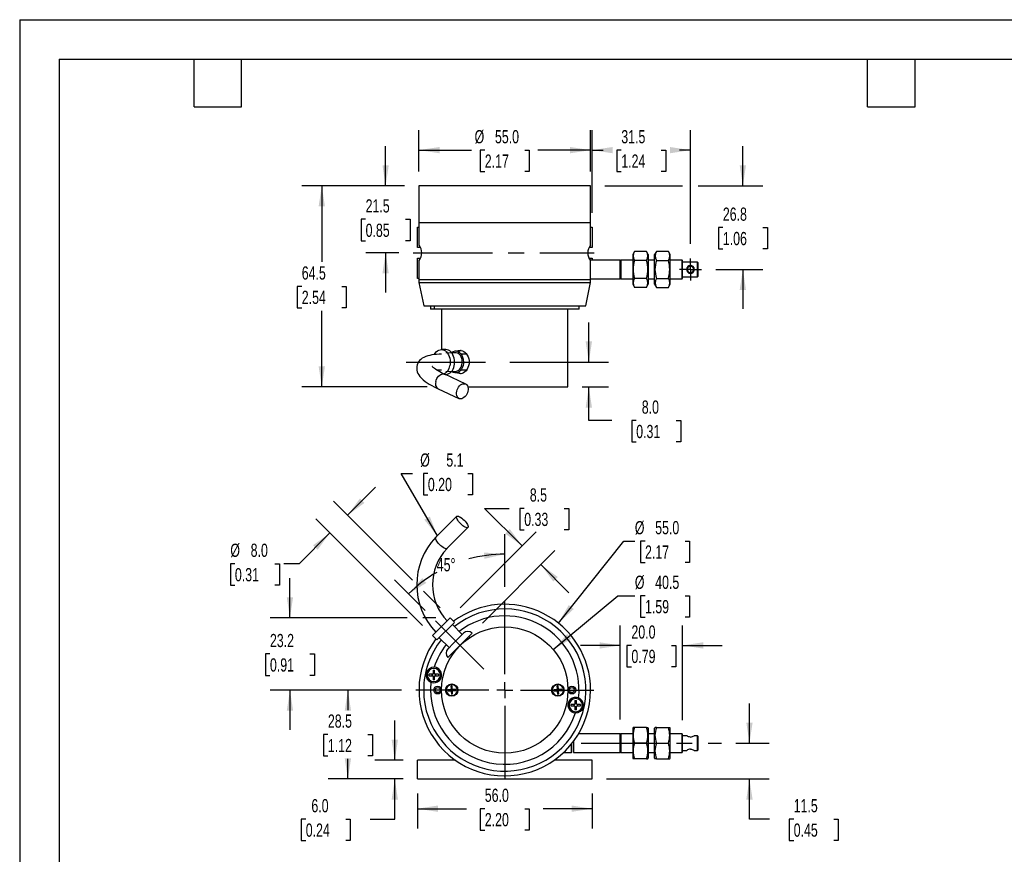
# Model space of a CAD drawing. Header units: millimetres. Extents: x 0 to 559, y 0 to 432.
# Tile 2 of 4: x 0 to 316, y 164 to 432. Entities that reach past the tile are written whole.
import ezdxf

# ---------------------------------------------------------------- set-up
doc = ezdxf.new("R2010")
doc.units = ezdxf.units.MM
doc.header["$LTSCALE"] = 2
doc.linetypes.add('CENTERX2', pattern=[20.32, 12.7, -2.54, 2.54, -2.54])
doc.layers.add('CENTER', color=40, linetype='CENTERX2')
doc.layers.add('DIMENSIONS', color=140, linetype='Continuous', lineweight=25)
doc.layers.add('TEXT', color=140, linetype='Continuous', lineweight=25)
doc.styles.add('SLDTEXTSTYLE0', font='TXT', dxfattribs={"width": 0.7})
doc.dimstyles.new('SLDDIMSTYLE0', dxfattribs={"dimtxt": 4.316016, "dimasz": 6.604, "dimexe": 0, "dimexo": 0.0625, "dimgap": 1.079004, "dimtad": 0, "dimtih": 1, "dimtoh": 1, "dimdec": 1, "dimrnd": 1e-09, "dimzin": 4, "dimdsep": 46, "dimtxsty": 'SLDTEXTSTYLE0', "dimsah": 1, "dimcen": 0.09, "dimadec": 0, "dimazin": 1, "dimtfac": 1, "dimtdec": 1, "dimtofl": 0, "dimtmove": 0, "dimatfit": 3, "dimfxl": 0, "dimfrac": 2, "dimtolj": 1, "dimtzin": 12, "dimarcsym": 0})
doc.dimstyles.new('SLDDIMSTYLE1', dxfattribs={"dimtxt": 4.316016, "dimasz": 6.604, "dimexe": 0, "dimexo": 0.0625, "dimgap": 1.079004, "dimtad": 0, "dimtih": 1, "dimtoh": 1, "dimdec": 1, "dimrnd": 1e-09, "dimzin": 4, "dimdsep": 46, "dimtxsty": 'SLDTEXTSTYLE0', "dimsah": 1, "dimcen": 0.09, "dimadec": 0, "dimazin": 1, "dimtfac": 1, "dimtdec": 1, "dimtmove": 0, "dimatfit": 0, "dimfxl": 0, "dimfrac": 2, "dimtolj": 1, "dimtzin": 12, "dimarcsym": 0})
doc.dimstyles.new('SLDDIMSTYLE2', dxfattribs={"dimtxt": 4.316016, "dimasz": 6.604, "dimexe": 0, "dimexo": 0.0625, "dimgap": 1.079004, "dimtad": 0, "dimtih": 1, "dimtoh": 1, "dimdec": 1, "dimrnd": 1e-09, "dimzin": 12, "dimdsep": 46, "dimtxsty": 'SLDTEXTSTYLE0', "dimsah": 1, "dimcen": 0.09, "dimadec": 0, "dimazin": 3, "dimtfac": 1, "dimtdec": 1, "dimtofl": 0, "dimtmove": 0, "dimatfit": 3, "dimfxl": 0, "dimfrac": 2, "dimtolj": 1, "dimtzin": 12, "dimarcsym": 0})
doc.dimstyles.new('SLDDIMSTYLE3', dxfattribs={"dimtxt": 4.316016, "dimasz": 6.604, "dimexe": 0, "dimexo": 0.0625, "dimgap": 1.079004, "dimtad": 0, "dimtih": 1, "dimtoh": 1, "dimdec": 1, "dimrnd": 1e-09, "dimzin": 12, "dimdsep": 46, "dimtxsty": 'SLDTEXTSTYLE0', "dimsah": 1, "dimcen": 0.09, "dimadec": 0, "dimazin": 3, "dimtfac": 1, "dimtdec": 1, "dimtmove": 0, "dimatfit": 0, "dimfxl": 0, "dimfrac": 2, "dimtolj": 1, "dimtzin": 12, "dimarcsym": 0})
doc.dimstyles.new('SLDDIMSTYLE4', dxfattribs={"dimtxt": 4.316016, "dimasz": 6.604, "dimexe": 0, "dimexo": 0.0625, "dimgap": 1.079004, "dimtad": 0, "dimtih": 1, "dimtoh": 1, "dimdec": 1, "dimrnd": 1e-09, "dimzin": 12, "dimdsep": 46, "dimtxsty": 'SLDTEXTSTYLE0', "dimsah": 1, "dimcen": 0, "dimadec": 0, "dimazin": 3, "dimtfac": 1, "dimtdec": 1, "dimtofl": 0, "dimtmove": 0, "dimatfit": 3, "dimfxl": 0, "dimfrac": 2, "dimtolj": 1, "dimtzin": 12, "dimarcsym": 0})
doc.dimstyles.new('SLDDIMSTYLE5', dxfattribs={"dimtxt": 4.316016, "dimasz": 6.604, "dimexe": 0, "dimexo": 0.0625, "dimgap": 1.079004, "dimtad": 0, "dimtih": 1, "dimtoh": 1, "dimdec": 1, "dimrnd": 1e-09, "dimzin": 12, "dimdsep": 46, "dimtxsty": 'SLDTEXTSTYLE0', "dimsah": 1, "dimcen": 0, "dimadec": 0, "dimazin": 3, "dimtfac": 1, "dimtdec": 1, "dimtofl": 0, "dimtmove": 0, "dimatfit": 3, "dimfxl": 0, "dimfrac": 2, "dimtolj": 1, "dimtzin": 12, "dimarcsym": 0})
doc.dimstyles.new('SLDDIMSTYLE6', dxfattribs={"dimtxt": 4.316016, "dimasz": 6.604, "dimexe": 0, "dimexo": 0.0625, "dimgap": 1.079004, "dimtad": 0, "dimtih": 1, "dimtoh": 1, "dimdec": 1, "dimrnd": 1e-09, "dimzin": 4, "dimdsep": 46, "dimtxsty": 'SLDTEXTSTYLE0', "dimsah": 1, "dimcen": 0, "dimadec": 0, "dimazin": 1, "dimtfac": 1, "dimtdec": 1, "dimtofl": 0, "dimtmove": 0, "dimatfit": 3, "dimfxl": 0, "dimfrac": 2, "dimtolj": 1, "dimtzin": 12, "dimarcsym": 0})
doc.dimstyles.new('SLDDIMSTYLE7', dxfattribs={"dimtxt": 4.316016, "dimasz": 6.604, "dimexe": 0, "dimexo": 0.0625, "dimgap": 1.079004, "dimtad": 0, "dimtih": 1, "dimtoh": 1, "dimdec": 4, "dimlfac": 2, "dimzin": 12, "dimdsep": 46, "dimtxsty": 'SLDTEXTSTYLE0', "dimsah": 1, "dimcen": 0.09, "dimadec": 0, "dimazin": 3, "dimtfac": 1, "dimtdec": 0, "dimtofl": 0, "dimtmove": 0, "dimatfit": 3, "dimfxl": 0, "dimfrac": 2, "dimtolj": 1, "dimtzin": 12, "dimarcsym": 0})

# ---------------------------------------------------------------- blocks, each defined once
blk = doc.blocks.new('_D')
at = {"layer": 'DIMENSIONS'}
for p, q in [((127.48, 183.79), (127.48, 172.52)), ((183.48, 183.79), (183.48, 172.52)), ((127.48, 178.87), (143.22, 178.87)), ((149.07, 178.87), (147.62, 178.87)), ((147.62, 178.87), (147.62, 172.01)), ((161.89, 178.87), (163.34, 178.87)), ((163.34, 178.87), (163.34, 172.01)), ((183.48, 178.87), (167.74, 178.87)), ((147.62, 172.01), (149.07, 172.01)), ((163.34, 172.01), (161.89, 172.01))]:
    blk.add_line(p, q, dxfattribs=at)
for points in [[(127.48, 178.87), (134.09, 177.85), (134.09, 179.89)], [(183.48, 178.87), (176.88, 179.89), (176.88, 177.85)]]:
    blk.add_solid(points, dxfattribs=at)
at = {"layer": 'DIMENSIONS', "char_height": 4.233, "attachment_point": 1, "style": 'SLDTEXTSTYLE0'}
for s, insert in [('56.0', (149.07, 185.29)), ('2.20', (149.07, 177.47))]:
    blk.add_mtext(s, dxfattribs=dict(at, insert=insert))
blk = doc.blocks.new('_D_1')
at = {"layer": 'DIMENSIONS'}
for p, q in [((120.23, 194.39), (120.23, 207.09)), ((122.88, 194.39), (113.88, 194.39)), ((122.88, 188.39), (113.88, 188.39)), ((120.23, 175.52), (120.23, 188.39)), ((91.69, 175.52), (90.24, 175.52)), ((90.24, 175.52), (90.24, 168.66)), ((104.52, 175.52), (105.97, 175.52)), ((105.97, 175.52), (105.97, 168.66)), ((112.3, 175.52), (120.23, 175.52)), ((90.24, 168.66), (91.69, 168.66)), ((105.97, 168.66), (104.52, 168.66))]:
    blk.add_line(p, q, dxfattribs=at)
for points in [[(120.23, 194.39), (121.24, 201), (119.21, 201)], [(120.23, 188.39), (119.21, 181.79), (121.24, 181.79)]]:
    blk.add_solid(points, dxfattribs=at)
at = {"layer": 'DIMENSIONS', "char_height": 4.233, "attachment_point": 1, "style": 'SLDTEXTSTYLE0'}
for s, insert in [('6.0', (93.49, 181.95)), ('0.24', (91.69, 174.12))]:
    blk.add_mtext(s, dxfattribs=dict(at, insert=insert))
blk = doc.blocks.new('_D_2')
at = {"layer": 'DIMENSIONS'}
for p, q in [((122.34, 216.89), (98.84, 216.89)), ((105.19, 216.89), (105.19, 210.47)), ((98.78, 202.64), (97.33, 202.64)), ((97.33, 202.64), (97.33, 195.78)), ((111.6, 202.64), (113.05, 202.64)), ((113.05, 202.64), (113.05, 195.78)), ((97.33, 195.78), (98.78, 195.78)), ((113.05, 195.78), (111.6, 195.78)), ((105.19, 188.39), (105.19, 194.82)), ((122.88, 188.39), (98.84, 188.39))]:
    blk.add_line(p, q, dxfattribs=at)
for points in [[(105.19, 216.89), (104.18, 210.29), (106.21, 210.29)], [(105.19, 188.39), (106.21, 195), (104.18, 195)]]:
    blk.add_solid(points, dxfattribs=at)
at = {"layer": 'DIMENSIONS', "char_height": 4.233, "attachment_point": 1, "style": 'SLDTEXTSTYLE0'}
for s, insert in [('28.5', (98.78, 209.07)), ('1.12', (98.78, 201.24))]:
    blk.add_mtext(s, dxfattribs=dict(at, insert=insert))
blk = doc.blocks.new('_D_3')
at = {"layer": 'DIMENSIONS'}
for p, q in [((86.62, 240.05), (86.62, 252.75)), ((124.17, 240.05), (80.27, 240.05)), ((133.38, 240.05), (129.17, 240.05)), ((80.21, 228.47), (78.76, 228.47)), ((78.76, 228.47), (78.76, 221.61)), ((93.04, 228.47), (94.49, 228.47)), ((94.49, 228.47), (94.49, 221.61)), ((78.76, 221.61), (80.21, 221.61)), ((94.49, 221.61), (93.04, 221.61)), ((122.34, 216.89), (80.27, 216.89)), ((86.62, 216.89), (86.62, 204.19))]:
    blk.add_line(p, q, dxfattribs=at)
for points in [[(86.62, 240.05), (87.64, 246.66), (85.61, 246.66)], [(86.62, 216.89), (85.61, 210.29), (87.64, 210.29)]]:
    blk.add_solid(points, dxfattribs=at)
at = {"layer": 'DIMENSIONS', "char_height": 4.233, "attachment_point": 1, "style": 'SLDTEXTSTYLE0'}
for s, insert in [('23.2', (80.21, 234.9)), ('0.91', (80.21, 227.07))]:
    blk.add_mtext(s, dxfattribs=dict(at, insert=insert))
blk = doc.blocks.new('_D_4')
at = {"layer": 'DIMENSIONS'}
for p, q in [((105.1, 272.93), (114.08, 281.91)), ((125.85, 252.18), (100.61, 277.42)), ((129.07, 237.65), (94.95, 271.77)), ((99.44, 267.28), (89.57, 257.41)), ((68.98, 257.41), (67.53, 257.41)), ((67.53, 257.41), (67.53, 250.55)), ((81.8, 257.41), (83.25, 257.41)), ((83.25, 257.41), (83.25, 250.55)), ((89.57, 257.41), (84.7, 257.41)), ((67.53, 250.55), (68.98, 250.55)), ((83.25, 250.55), (81.8, 250.55)), ((134.73, 243.3), (129.38, 248.65))]:
    blk.add_line(p, q, dxfattribs=at)
for points in [[(105.1, 272.93), (110.49, 276.88), (109.05, 278.32)], [(99.44, 267.28), (94.06, 263.32), (95.49, 261.89)]]:
    blk.add_solid(points, dxfattribs=at)
at = {"layer": 'DIMENSIONS', "char_height": 4.233, "attachment_point": 1, "style": 'SLDTEXTSTYLE0'}
for s, insert in [('%%c', (67.52, 263.83)), ('8.0', (74.03, 263.83)), ('0.31', (68.98, 256))]:
    blk.add_mtext(s, dxfattribs=dict(at, insert=insert))
blk = doc.blocks.new('_D_5')
at = {"layer": 'DIMENSIONS'}
for p, q in [((133.88, 266.3), (122.32, 286.32)), ((122.32, 286.32), (125.95, 286.32)), ((130.83, 286.32), (129.38, 286.32)), ((129.38, 286.32), (129.38, 279.46)), ((143.65, 286.32), (145.1, 286.32)), ((145.1, 286.32), (145.1, 279.46)), ((129.38, 279.46), (130.83, 279.46)), ((145.1, 279.46), (143.65, 279.46))]:
    blk.add_line(p, q, dxfattribs=at)
blk.add_solid([(133.88, 266.3), (131.45, 272.53), (129.69, 271.51)], dxfattribs=at)
at = {"layer": 'DIMENSIONS', "char_height": 4.233, "attachment_point": 1, "style": 'SLDTEXTSTYLE0'}
for s, insert in [('%%c', (128.37, 292.75)), ('5.1', (136.74, 292.75)), ('0.20', (130.83, 284.92))]:
    blk.add_mtext(s, dxfattribs=dict(at, insert=insert))
blk = doc.blocks.new('_D_6')
at = {"layer": 'DIMENSIONS'}
for p, q in [((192.48, 207.49), (192.48, 237.56)), ((212.48, 207.29), (212.48, 237.56)), ((192.48, 231.21), (179.78, 231.21)), ((196.07, 231.21), (194.62, 231.21)), ((194.62, 231.21), (194.62, 224.35)), ((208.89, 231.21), (210.34, 231.21)), ((210.34, 231.21), (210.34, 224.35)), ((212.48, 231.21), (225.18, 231.21)), ((194.62, 224.35), (196.07, 224.35)), ((210.34, 224.35), (208.89, 224.35))]:
    blk.add_line(p, q, dxfattribs=at)
for points in [[(192.48, 231.21), (185.88, 232.22), (185.88, 230.19)], [(212.48, 231.21), (219.09, 230.19), (219.09, 232.22)]]:
    blk.add_solid(points, dxfattribs=at)
at = {"layer": 'DIMENSIONS', "char_height": 4.233, "attachment_point": 1, "style": 'SLDTEXTSTYLE0'}
for s, insert in [('20.0', (196.07, 237.63)), ('0.79', (196.07, 229.81))]:
    blk.add_mtext(s, dxfattribs=dict(at, insert=insert))
blk = doc.blocks.new('_D_7')
at = {"layer": 'DIMENSIONS'}
for p, q in [((233.9, 199.89), (233.9, 212.59)), ((229.58, 199.89), (240.25, 199.89)), ((188.08, 188.39), (240.25, 188.39)), ((233.9, 175.52), (233.9, 188.39)), ((240.29, 175.52), (233.9, 175.52)), ((248.07, 175.52), (246.62, 175.52)), ((246.62, 175.52), (246.62, 168.66)), ((260.9, 175.52), (262.35, 175.52)), ((262.35, 175.52), (262.35, 168.66)), ((246.62, 168.66), (248.07, 168.66)), ((262.35, 168.66), (260.9, 168.66))]:
    blk.add_line(p, q, dxfattribs=at)
for points in [[(233.9, 199.89), (234.91, 206.5), (232.88, 206.5)], [(233.9, 188.39), (232.88, 181.79), (234.91, 181.79)]]:
    blk.add_solid(points, dxfattribs=at)
at = {"layer": 'DIMENSIONS', "char_height": 4.233, "attachment_point": 1, "style": 'SLDTEXTSTYLE0'}
for s, insert in [('11.5', (248.07, 181.95)), ('0.45', (248.07, 174.12))]:
    blk.add_mtext(s, dxfattribs=dict(at, insert=insert))
blk = doc.blocks.new('_D_8')
at = {"layer": 'DIMENSIONS'}
for p, q in [((171.03, 229.86), (191.76, 247.15)), ((191.76, 247.15), (197.16, 247.15)), ((200.42, 247.15), (198.97, 247.15)), ((198.97, 247.15), (198.97, 240.29)), ((213.24, 247.15), (214.69, 247.15)), ((214.69, 247.15), (214.69, 240.29)), ((198.97, 240.29), (200.42, 240.29)), ((214.69, 240.29), (213.24, 240.29))]:
    blk.add_line(p, q, dxfattribs=at)
blk.add_solid([(171.03, 229.86), (176.76, 233.31), (175.45, 234.87)], dxfattribs=at)
at = {"layer": 'DIMENSIONS', "char_height": 4.233, "attachment_point": 1, "style": 'SLDTEXTSTYLE0'}
for s, insert in [('%%c', (197.16, 253.57)), ('40.5', (203.68, 253.57)), ('1.59', (200.42, 245.75))]:
    blk.add_mtext(s, dxfattribs=dict(at, insert=insert))
blk = doc.blocks.new('_D_9')
at = {"layer": 'DIMENSIONS'}
for p, q in [((172.66, 238.37), (193.68, 264.66)), ((193.68, 264.66), (197.16, 264.66)), ((200.42, 264.66), (198.97, 264.66)), ((198.97, 264.66), (198.97, 257.8)), ((213.24, 264.66), (214.69, 264.66)), ((214.69, 264.66), (214.69, 257.8)), ((198.97, 257.8), (200.42, 257.8)), ((214.69, 257.8), (213.24, 257.8))]:
    blk.add_line(p, q, dxfattribs=at)
blk.add_solid([(172.66, 238.37), (177.58, 242.89), (175.99, 244.16)], dxfattribs=at)
at = {"layer": 'DIMENSIONS', "char_height": 4.233, "attachment_point": 1, "style": 'SLDTEXTSTYLE0'}
for s, insert in [('%%c', (197.16, 271.08)), ('55.0', (203.68, 271.08)), ('2.17', (200.42, 263.26))]:
    blk.add_mtext(s, dxfattribs=dict(at, insert=insert))
blk = doc.blocks.new('_D_10')
at = {"layer": 'DIMENSIONS'}
for p, q in [((161.04, 263.11), (149.02, 275.14)), ((149.02, 275.14), (156.83, 275.14)), ((161.71, 275.14), (160.26, 275.14)), ((160.26, 275.14), (160.26, 268.28)), ((174.54, 275.14), (175.98, 275.14)), ((175.98, 275.14), (175.98, 268.28)), ((160.26, 268.28), (161.71, 268.28)), ((175.98, 268.28), (174.54, 268.28)), ((141.23, 243.3), (165.53, 267.6)), ((148.31, 238.35), (171.54, 261.59)), ((167.05, 257.1), (176.03, 248.12))]:
    blk.add_line(p, q, dxfattribs=at)
for points in [[(161.04, 263.11), (157.09, 268.5), (155.65, 267.06)], [(167.05, 257.1), (171, 251.71), (172.44, 253.15)]]:
    blk.add_solid(points, dxfattribs=at)
at = {"layer": 'DIMENSIONS', "char_height": 4.233, "attachment_point": 1, "style": 'SLDTEXTSTYLE0'}
for s, insert in [('8.5', (163.5, 281.56)), ('0.33', (161.71, 273.73))]:
    blk.add_mtext(s, dxfattribs=dict(at, insert=insert))
blk = doc.blocks.new('_D_11')
at = {"layer": 'DIMENSIONS'}
for p, q in [((155.48, 250.03), (155.48, 266.83)), ((129.99, 242.39), (120.17, 252.21))]:
    blk.add_line(p, q, dxfattribs=at)
for start, end in [(90, 105.3817), (120.0079, 135)]:
    blk.add_arc((155.48, 216.89), 43.59, start, end, dxfattribs=at)
for points in [[(155.48, 260.48), (148.82, 261), (148.97, 258.98)], [(124.66, 247.72), (130.33, 251.25), (129, 252.79)]]:
    blk.add_solid(points, dxfattribs=at)
at = {"layer": 'DIMENSIONS', "insert": (133.68, 259.19), "char_height": 4.233, "attachment_point": 1, "style": 'SLDTEXTSTYLE0'}
blk.add_mtext('45°', dxfattribs=at)
blk = doc.blocks.new('SW_CENTERMARKSYMBOL_0')
at = {"layer": 'CENTER', "color": 0}
for p, q in [((0, 5.08), (0, 28.54)), ((-5.08, 0), (-28.54, 0)), ((0, 0), (-2.54, 0)), ((0, 0), (0, 2.54)), ((0, 0), (0, -2.54)), ((0, 0), (2.54, 0)), ((5.08, 0), (28.54, 0)), ((0, -5.08), (0, -28.54))]:
    blk.add_line(p, q, dxfattribs=at)
blk = doc.blocks.new('_D_18')
at = {"layer": 'DIMENSIONS'}
for p, q in [((182.41, 322.06), (182.41, 334.76)), ((157.05, 322.06), (188.76, 322.06)), ((180.33, 314.06), (188.76, 314.06)), ((182.41, 303.31), (182.41, 314.06)), ((189.82, 303.31), (182.41, 303.31)), ((197.6, 303.31), (196.15, 303.31)), ((196.15, 303.31), (196.15, 296.45)), ((210.43, 303.31), (211.87, 303.31)), ((211.87, 303.31), (211.87, 296.45)), ((196.15, 296.45), (197.6, 296.45)), ((211.87, 296.45), (210.43, 296.45))]:
    blk.add_line(p, q, dxfattribs=at)
for points in [[(182.41, 322.06), (183.43, 328.66), (181.4, 328.66)], [(182.41, 314.06), (181.4, 307.45), (183.43, 307.45)]]:
    blk.add_solid(points, dxfattribs=at)
at = {"layer": 'DIMENSIONS', "char_height": 4.233, "attachment_point": 1, "style": 'SLDTEXTSTYLE0'}
for s, insert in [('8.0', (199.39, 309.73)), ('0.31', (197.6, 301.91))]:
    blk.add_mtext(s, dxfattribs=dict(at, insert=insert))
blk = doc.blocks.new('_D_19')
at = {"layer": 'DIMENSIONS'}
for p, q in [((183.48, 369.91), (183.48, 396.34)), ((214.98, 359.9), (214.98, 396.34)), ((183.48, 389.99), (186.97, 389.99)), ((192.82, 389.99), (191.37, 389.99)), ((191.37, 389.99), (191.37, 383.13)), ((205.64, 389.99), (207.09, 389.99)), ((207.09, 389.99), (207.09, 383.13)), ((214.98, 389.99), (211.49, 389.99)), ((191.37, 383.13), (192.82, 383.13)), ((207.09, 383.13), (205.64, 383.13))]:
    blk.add_line(p, q, dxfattribs=at)
for points in [[(183.48, 389.99), (190.09, 388.97), (190.09, 391)], [(214.98, 389.99), (208.38, 391), (208.38, 388.97)]]:
    blk.add_solid(points, dxfattribs=at)
at = {"layer": 'DIMENSIONS', "char_height": 4.233, "attachment_point": 1, "style": 'SLDTEXTSTYLE0'}
for s, insert in [('31.5', (192.82, 396.41)), ('1.24', (192.82, 388.59))]:
    blk.add_mtext(s, dxfattribs=dict(at, insert=insert))
blk = doc.blocks.new('_D_20')
at = {"layer": 'DIMENSIONS'}
for p, q in [((127.98, 383.16), (127.98, 396.34)), ((182.98, 383.16), (182.98, 396.34)), ((127.98, 389.99), (144.84, 389.99)), ((149.07, 389.99), (147.62, 389.99)), ((147.62, 389.99), (147.62, 383.13)), ((161.89, 389.99), (163.34, 389.99)), ((163.34, 389.99), (163.34, 383.13)), ((182.98, 389.99), (166.12, 389.99)), ((147.62, 383.13), (149.07, 383.13)), ((163.34, 383.13), (161.89, 383.13))]:
    blk.add_line(p, q, dxfattribs=at)
for points in [[(127.98, 389.99), (134.59, 388.97), (134.59, 391)], [(182.98, 389.99), (176.38, 391), (176.38, 388.97)]]:
    blk.add_solid(points, dxfattribs=at)
at = {"layer": 'DIMENSIONS', "char_height": 4.233, "attachment_point": 1, "style": 'SLDTEXTSTYLE0'}
for s, insert in [('%%c', (145.81, 396.41)), ('55.0', (152.33, 396.41)), ('2.17', (149.07, 388.59))]:
    blk.add_mtext(s, dxfattribs=dict(at, insert=insert))
blk = doc.blocks.new('_D_21')
at = {"layer": 'DIMENSIONS'}
for p, q in [((231.78, 378.56), (231.78, 391.26)), ((187.58, 378.56), (212.48, 378.56)), ((217.48, 378.56), (238.13, 378.56)), ((225.37, 365.16), (223.92, 365.16)), ((223.92, 365.16), (223.92, 358.3)), ((238.19, 365.16), (239.64, 365.16)), ((239.64, 365.16), (239.64, 358.3)), ((223.92, 358.3), (225.37, 358.3)), ((239.64, 358.3), (238.19, 358.3)), ((223.12, 351.76), (238.13, 351.76)), ((231.78, 351.76), (231.78, 339.06))]:
    blk.add_line(p, q, dxfattribs=at)
for points in [[(231.78, 378.56), (232.79, 385.16), (230.76, 385.16)], [(231.78, 351.76), (230.76, 345.15), (232.79, 345.15)]]:
    blk.add_solid(points, dxfattribs=at)
at = {"layer": 'DIMENSIONS', "char_height": 4.233, "attachment_point": 1, "style": 'SLDTEXTSTYLE0'}
for s, insert in [('26.8', (225.37, 371.58)), ('1.06', (225.37, 363.76))]:
    blk.add_mtext(s, dxfattribs=dict(at, insert=insert))
blk = doc.blocks.new('_D_22')
at = {"layer": 'DIMENSIONS'}
for p, q in [((123.38, 378.56), (90.48, 378.56)), ((96.83, 378.56), (96.83, 354.13)), ((90.41, 346.31), (88.97, 346.31)), ((88.97, 346.31), (88.97, 339.45)), ((103.24, 346.31), (104.69, 346.31)), ((104.69, 346.31), (104.69, 339.45)), ((88.97, 339.45), (90.41, 339.45)), ((96.83, 314.06), (96.83, 338.48)), ((104.69, 339.45), (103.24, 339.45)), ((130.63, 314.06), (90.48, 314.06))]:
    blk.add_line(p, q, dxfattribs=at)
for points in [[(96.83, 378.56), (95.81, 371.95), (97.84, 371.95)], [(96.83, 314.06), (97.84, 320.66), (95.81, 320.66)]]:
    blk.add_solid(points, dxfattribs=at)
at = {"layer": 'DIMENSIONS', "char_height": 4.233, "attachment_point": 1, "style": 'SLDTEXTSTYLE0'}
for s, insert in [('64.5', (90.41, 352.73)), ('2.54', (90.41, 344.91))]:
    blk.add_mtext(s, dxfattribs=dict(at, insert=insert))
blk = doc.blocks.new('_D_23')
at = {"layer": 'DIMENSIONS'}
for p, q in [((117.28, 378.56), (117.28, 391.26)), ((123.38, 378.56), (110.93, 378.56)), ((110.87, 367.81), (109.42, 367.81)), ((109.42, 367.81), (109.42, 360.95)), ((123.7, 367.81), (125.14, 367.81)), ((125.14, 367.81), (125.14, 360.95)), ((109.42, 360.95), (110.87, 360.95)), ((125.14, 360.95), (123.7, 360.95)), ((121.52, 357.06), (110.93, 357.06)), ((117.28, 357.06), (117.28, 344.36))]:
    blk.add_line(p, q, dxfattribs=at)
for points in [[(117.28, 378.56), (118.3, 385.16), (116.27, 385.16)], [(117.28, 357.06), (116.27, 350.45), (118.3, 350.45)]]:
    blk.add_solid(points, dxfattribs=at)
at = {"layer": 'DIMENSIONS', "char_height": 4.233, "attachment_point": 1, "style": 'SLDTEXTSTYLE0'}
for s, insert in [('21.5', (110.87, 374.23)), ('0.85', (110.87, 366.41))]:
    blk.add_mtext(s, dxfattribs=dict(at, insert=insert))
blk = doc.blocks.new('SW_CENTERMARKSYMBOL_2')
at = {"layer": 'CENTER', "color": 0}
for p, q in [((0, 2.54), (0, 3.54)), ((-2.54, 0), (-3.54, 0)), ((0, 0), (-2.54, 0)), ((0, 0), (0, 2.54)), ((0, 0), (0, -2.54)), ((0, 0), (2.54, 0)), ((2.54, 0), (3.54, 0)), ((0, -2.54), (0, -3.54))]:
    blk.add_line(p, q, dxfattribs=at)

msp = doc.modelspace()

# ---------------------------------------------------------------- linework, layer by layer
at = {"color": 7, "linetype": 'Continuous'}
for q in [(0.00494, 0.005348), (558.80494, 431.805348)]:
    msp.add_line((0.00494, 431.805348), q, dxfattribs=at)
for p, q in [((127.982201, 378.557905), (127.982201, 366.807905)), ((182.982201, 378.557905), (127.982201, 378.557905)), ((182.982201, 366.807905), (182.982201, 378.557905)), ((127.982201, 366.807905), (127.982201, 359.514721)), ((127.982201, 366.807905), (182.982201, 366.807905)), ((182.982201, 359.514883), (182.982201, 366.807905)), ((127.482201, 365.307905), (127.982201, 365.307905)), ((127.482201, 358.757905), (127.482201, 365.307905)), ((182.982201, 365.307905), (183.482201, 365.307905)), ((183.482201, 365.307905), (183.482201, 358.757905)), ((128.486482, 358.757905), (127.482201, 358.757905)), ((183.482201, 358.757905), (182.481904, 358.757905)), ((197.059551, 357.531408), (196.482201, 356.531408)), ((200.90485, 357.531408), (197.059551, 357.531408)), ((201.482201, 356.531408), (200.90485, 357.531408)), ((204.059551, 357.531408), (203.482201, 356.531408)), ((207.90485, 357.531408), (204.059551, 357.531408)), ((208.482201, 356.531408), (207.90485, 357.531408)), ((127.482201, 348.807905), (127.482201, 355.357905)), ((127.482201, 355.357905), (128.487563, 355.357905)), ((127.982201, 354.601465), (127.982201, 348.557905)), ((182.476765, 355.357905), (183.482201, 355.357905)), ((192.482201, 354.757905), (182.863563, 354.757905)), ((182.982201, 348.557905), (182.982201, 354.605127)), ((183.482201, 355.357905), (183.482201, 354.757905)), ((192.682201, 354.757905), (192.482201, 354.557905)), ((192.482201, 348.757905), (192.482201, 354.757905)), ((196.482201, 354.757905), (192.682201, 354.757905)), ((192.682201, 354.757905), (192.682201, 348.757905)), ((196.482201, 356.531408), (196.482201, 349.371154)), ((200.90485, 354.644656), (197.059551, 354.644656)), ((201.482201, 356.531408), (201.482201, 346.984402)), ((203.482201, 354.757905), (201.482201, 354.757905)), ((203.482201, 346.984402), (203.482201, 356.531408)), ((204.059551, 354.644656), (207.90485, 354.644656)), ((208.482201, 346.984402), (208.482201, 356.531408)), ((212.282201, 354.757905), (208.482201, 354.757905)), ((212.482201, 354.557905), (212.282201, 354.757905)), ((212.282201, 348.757905), (212.282201, 354.757905)), ((212.482201, 348.957905), (212.482201, 354.557905)), ((217.282201, 354.107905), (212.482201, 354.107905)), ((217.482201, 353.907905), (217.282201, 354.107905)), ((217.282201, 349.407905), (217.282201, 354.107905)), ((217.482201, 349.607905), (217.482201, 353.907905)), ((214.9822, 352.758012), (214.9822, 353.069653)), ((214.982201, 350.446146), (214.982201, 350.757788)), ((127.982201, 348.807905), (127.482201, 348.807905)), ((127.982201, 348.557905), (127.982201, 347.557905)), ((127.982201, 348.557905), (182.982201, 348.557905)), ((127.982201, 347.557905), (129.482201, 340.057905)), ((127.982201, 347.557905), (182.982201, 347.557905)), ((181.482201, 340.057905), (182.982201, 347.557905)), ((182.982201, 348.757905), (192.482201, 348.757905)), ((182.982201, 347.557905), (182.982201, 348.557905)), ((192.482201, 348.957905), (192.682201, 348.757905)), ((192.682201, 348.757905), (196.482201, 348.757905)), ((196.482201, 349.371154), (196.482201, 346.984402)), ((200.90485, 348.871154), (197.059551, 348.871154)), ((201.482201, 348.757905), (203.482201, 348.757905)), ((204.059551, 348.871154), (207.90485, 348.871154)), ((208.482201, 348.757905), (212.282201, 348.757905)), ((212.282201, 348.757905), (212.482201, 348.957905)), ((212.482201, 349.407905), (217.282201, 349.407905)), ((217.282201, 349.407905), (217.482201, 349.607905)), ((196.482201, 346.984402), (197.059551, 345.984402)), ((200.90485, 345.984402), (197.059551, 345.984402)), ((200.90485, 345.984402), (201.482201, 346.984402)), ((203.482201, 346.984402), (204.059551, 345.984402)), ((204.059551, 345.984402), (207.90485, 345.984402)), ((207.90485, 345.984402), (208.482201, 346.984402)), ((129.482201, 340.057905), (181.482201, 340.057905)), ((131.682201, 340.057905), (131.682201, 339.057905)), ((131.815079, 339.057905), (131.682201, 339.057905)), ((131.815079, 339.057905), (131.815079, 340.057905)), ((132.839713, 339.057905), (131.815079, 339.057905)), ((132.839713, 340.057905), (132.839713, 339.057905)), ((179.282201, 339.057905), (132.839713, 339.057905)), ((135.232201, 339.057905), (135.232201, 326.057905)), ((175.732201, 314.057905), (175.732201, 339.057905)), ((179.282201, 339.057905), (179.282201, 340.057905)), ((136.567094, 326.057905), (135.152881, 326.057905)), ((139.749075, 325.057905), (138.437923, 325.057905)), ((143.22869, 324.607905), (141.429585, 324.607905)), ((138.437923, 319.057905), (139.749075, 319.057905)), ((141.427, 319.507905), (143.22624, 319.507905)), ((142.944124, 314.99347), (136.2273, 318.118935)), ((136.358456, 318.057905), (136.567094, 318.057905)), ((134.075703, 313.495015), (140.792527, 310.36955)), ((143.672292, 314.057905), (175.732201, 314.057905)), ((140.065204, 272.611363), (133.348379, 265.894538)), ((136.954623, 262.288293), (143.671448, 269.005118)), ((137.83961, 239.909467), (132.324453, 234.39431)), ((137.981308, 240.051165), (137.83961, 239.909467)), ((139.395521, 238.636951), (137.981308, 240.051165)), ((133.738667, 232.980097), (139.253824, 238.495254)), ((141.870395, 234.747864), (138.688414, 237.929844)), ((139.253824, 238.495254), (139.395521, 238.636951)), ((132.324453, 234.39431), (133.738667, 232.980097)), ((134.445774, 233.687204), (137.627754, 230.505223)), ((144.857542, 234.906583), (137.274201, 227.323243)), ((142.21463, 235.092099), (138.975562, 231.85303)), ((144.273846, 233.758627), (143.991715, 234.040757)), ((145.052376, 235.101417), (144.857542, 234.906583)), ((138.975562, 231.85303), (137.27852, 230.155989)), ((138.334861, 228.383903), (138.616991, 228.101772)), ((132.290269, 221.977364), (131.240269, 221.977364)), ((131.240269, 221.477364), (131.240269, 221.977364)), ((131.240269, 221.477364), (132.320269, 221.477364)), ((132.240269, 221.477364), (132.240269, 221.977364)), ((132.490269, 223.227364), (132.990269, 223.227364)), ((132.490269, 223.227364), (132.490269, 222.177364)), ((132.490269, 222.227364), (132.990269, 222.227364)), ((132.490269, 221.307364), (132.490269, 220.227364)), ((132.990269, 221.227364), (132.490269, 221.227364)), ((132.990269, 222.147364), (132.990269, 223.227364)), ((132.990269, 220.227364), (132.990269, 221.307364)), ((134.240269, 221.977364), (133.160269, 221.977364)), ((133.160269, 221.477364), (134.240269, 221.477364)), ((133.240269, 221.977364), (133.240269, 221.477364)), ((134.240269, 221.977364), (134.240269, 221.477364)), ((132.990269, 220.227364), (132.490269, 220.227364)), ((138.59447, 218.154328), (138.195446, 218.12641)), ((138.195446, 218.12641), (138.256864, 217.248556)), ((138.655889, 217.276474), (138.59447, 218.154328)), ((172.59447, 218.154328), (172.195446, 218.12641)), ((172.195446, 218.12641), (172.256864, 217.248556)), ((172.655889, 217.276474), (172.59447, 218.154328)), ((138.099144, 217.067106), (137.22129, 217.005687)), ((137.22129, 217.005687), (137.249208, 216.606663)), ((137.249208, 216.606663), (138.127062, 216.668081)), ((138.215373, 217.125198), (138.250248, 216.626735)), ((138.713986, 217.160245), (138.215523, 217.125371)), ((138.250421, 216.62659), (138.749039, 216.661476)), ((138.308512, 216.510361), (138.369931, 215.632507)), ((138.369931, 215.632507), (138.768955, 215.660425)), ((138.768955, 215.660425), (138.70963, 216.508352)), ((138.749039, 216.661476), (138.714154, 217.160094)), ((138.758196, 216.653517), (138.749039, 216.661476)), ((139.715194, 217.180172), (138.837339, 217.118754)), ((138.895184, 216.721823), (139.743111, 216.781148)), ((139.743111, 216.781148), (139.715194, 217.180172)), ((172.099144, 217.067106), (171.22129, 217.005687)), ((171.22129, 217.005687), (171.249208, 216.606663)), ((171.249208, 216.606663), (172.127062, 216.668081)), ((172.215373, 217.125198), (172.250248, 216.626735)), ((172.713986, 217.160245), (172.215523, 217.125371)), ((172.250421, 216.62659), (172.749039, 216.661476)), ((172.308512, 216.510361), (172.369931, 215.632507)), ((172.369931, 215.632507), (172.768955, 215.660425)), ((172.768955, 215.660425), (172.70963, 216.508352)), ((172.749039, 216.661476), (172.714154, 217.160094)), ((172.758196, 216.653517), (172.749039, 216.661476)), ((173.715194, 217.180172), (172.837339, 217.118754)), ((172.895184, 216.721823), (173.743111, 216.781148)), ((173.743111, 216.781148), (173.715194, 217.180172)), ((177.774132, 212.309471), (176.724132, 212.309471)), ((176.724132, 211.809471), (176.724132, 212.309471)), ((176.724132, 211.809471), (177.804132, 211.809471)), ((177.724132, 211.809471), (177.724132, 212.309471)), ((177.974132, 213.559471), (178.474132, 213.559471)), ((177.974132, 213.559471), (177.974132, 212.509471)), ((177.974132, 212.559471), (178.474132, 212.559471)), ((177.974132, 211.639471), (177.974132, 210.559471)), ((178.474132, 211.559471), (177.974132, 211.559471)), ((178.474132, 212.479471), (178.474132, 213.559471)), ((178.474132, 210.559471), (178.474132, 211.639471)), ((179.724132, 212.309471), (178.644132, 212.309471)), ((178.644132, 211.809471), (179.724132, 211.809471)), ((178.724132, 212.309471), (178.724132, 211.809471)), ((179.724132, 212.309471), (179.724132, 211.809471)), ((178.474132, 210.559471), (177.974132, 210.559471)), ((192.482201, 202.893417), (179.151801, 202.893417)), ((192.682201, 202.893417), (192.482201, 202.693417)), ((192.482201, 199.893417), (192.482201, 202.893417)), ((196.482201, 202.893417), (192.682201, 202.893417)), ((192.682201, 202.893417), (192.682201, 196.893417)), ((196.612969, 204.893417), (196.482201, 204.66692)), ((196.482201, 204.66692), (196.482201, 204.027392)), ((196.482201, 204.027392), (196.482201, 195.119915)), ((197.059551, 204.893417), (196.615403, 204.893417)), ((200.90485, 204.893417), (197.059551, 204.893417)), ((200.90485, 204.893417), (201.348998, 204.893417)), ((201.482201, 204.66692), (201.351432, 204.893417)), ((201.482201, 204.66692), (201.482201, 195.119915)), ((203.482201, 202.893417), (201.482201, 202.893417)), ((203.612969, 204.893418), (203.482201, 204.66692)), ((203.482201, 195.119915), (203.482201, 204.66692)), ((204.059551, 204.893417), (203.628897, 204.893417)), ((204.059551, 204.893417), (207.90485, 204.893417)), ((207.90485, 204.893417), (208.335504, 204.893417)), ((208.482201, 204.66692), (208.351432, 204.893417)), ((208.482201, 199.893417), (208.482201, 204.66692)), ((212.282201, 202.893417), (208.482201, 202.893417)), ((212.482201, 202.693417), (212.282201, 202.893417)), ((212.282201, 196.893417), (212.282201, 202.893417)), ((212.482201, 197.093417), (212.482201, 202.693417)), ((213.794757, 202.243417), (212.482201, 202.243417)), ((217.282201, 202.243417), (216.169646, 202.243417)), ((217.482201, 202.043417), (217.282201, 202.243417)), ((217.282201, 197.543417), (217.282201, 202.243417)), ((217.482201, 197.743417), (217.482201, 202.043417)), ((176.882201, 196.893417), (176.882201, 199.622343)), ((176.982201, 196.993417), (176.982201, 199.746989)), ((177.482201, 200.393417), (177.482201, 196.893417)), ((192.482201, 196.893417), (192.482201, 199.893417)), ((200.90485, 199.893418), (197.059551, 199.893417)), ((204.059551, 199.893417), (207.90485, 199.893417)), ((208.482201, 195.119915), (208.482201, 199.893417)), ((174.356787, 196.893417), (176.882201, 196.893417)), ((176.882201, 196.893417), (176.982201, 196.993417)), ((177.482201, 196.893417), (192.482201, 196.893417)), ((192.482201, 197.093417), (192.682201, 196.893417)), ((192.682201, 196.893417), (196.482201, 196.893417)), ((201.482201, 196.893417), (203.482201, 196.893417)), ((208.482201, 196.893417), (212.282201, 196.893417)), ((212.282201, 196.893417), (212.482201, 197.093417)), ((212.482201, 197.543417), (213.794234, 197.543417)), ((216.170167, 197.543417), (217.282201, 197.543417)), ((217.282201, 197.543417), (217.482201, 197.743417)), ((127.482201, 188.393417), (127.482201, 194.393417)), ((139.670812, 194.393417), (127.482201, 194.393417)), ((183.482201, 194.393417), (171.293589, 194.393417)), ((183.482201, 188.393417), (183.482201, 194.393417)), ((196.482201, 195.119915), (196.612969, 194.893417)), ((197.059551, 194.893417), (196.628897, 194.893417)), ((200.90485, 194.893417), (197.059551, 194.893417)), ((200.90485, 194.893417), (201.335504, 194.893417)), ((201.351432, 194.893417), (201.482201, 195.119915)), ((203.482201, 195.119915), (203.612969, 194.893417)), ((204.059551, 194.893417), (203.615403, 194.893417)), ((204.059551, 194.893417), (207.90485, 194.893417)), ((207.90485, 194.893417), (208.348998, 194.893417)), ((208.351432, 194.893417), (208.482201, 195.119915)), ((127.482201, 188.393417), (183.482201, 188.393417))]:
    msp.add_line(p, q)
at = {"color": 179, "linetype": 'Continuous', "lineweight": 18}
for p, q in [((139.749075, 325.057905), (136.567094, 325.057905)), ((136.567094, 319.057905), (139.749075, 319.057905))]:
    msp.add_line(p, q, dxfattribs=at)
at = {"flags": 128}
for points in [[(132.896372, 324.469613), (133.160321, 324.896816), (133.498881, 325.302681), (133.878169, 325.62865), (134.288844, 325.866695), (134.720794, 326.010955), (135.163384, 326.057877), (135.605715, 326.006308), (136.036896, 325.857515), (136.446309, 325.615163), (136.823874, 325.28522), (137.160294, 324.87581), (137.447284, 324.397013), (137.677778, 323.86062), (137.846102, 323.279838), (137.948109, 322.668968), (137.981288, 322.043052), (137.944823, 321.417501), (137.83961, 320.807719)], [(139.253824, 320.807719), (139.359036, 321.417501), (139.395502, 322.043052), (139.362322, 322.668968), (139.260315, 323.279838), (139.091992, 323.86062), (138.861497, 324.397013), (138.574507, 324.87581), (138.238088, 325.28522), (137.860523, 325.615163), (137.451109, 325.857515), (137.019928, 326.006308), (136.577597, 326.057877), (136.567094, 326.057905)], [(140.522588, 325.382564), (140.949466, 325.119254), (141.333628, 324.74647), (141.686557, 324.23683), (141.95836, 323.635281), (142.139129, 322.969325), (142.191913, 322.621804), (142.21963, 322.264587), (142.203675, 321.606484), (142.099963, 320.963992), (141.913837, 320.3604), (141.650177, 319.817009), (141.289808, 319.317891), (140.864448, 318.933503), (140.393546, 318.677857), (140.147811, 318.60321), (139.895221, 318.564013), (139.429775, 318.586568), (138.975562, 318.733246)], [(141.764122, 321.120266), (141.850125, 321.644169), (141.868598, 322.18137), (141.818948, 322.714602), (141.70277, 323.226728), (141.523799, 323.701287), (141.287787, 324.123027), (141.00232, 324.478391), (140.676572, 324.75596), (140.321014, 324.94681), (139.947073, 325.044809), (139.749075, 325.057905)], [(140.155968, 325.500956), (140.172371, 325.51424), (140.575644, 325.710568), (141.004525, 325.800696), (141.451464, 325.786131), (141.89812, 325.667914), (142.336053, 325.45152), (142.753241, 325.140009), (143.133452, 324.744261), (143.467232, 324.266375), (143.736581, 323.725722), (143.929784, 323.135429), (144.039251, 322.513724), (144.062604, 322.057905), (144.018429, 321.434466), (143.889299, 320.828749), (143.679651, 320.258522), (143.399215, 319.738356), (143.053967, 319.278389), (142.660243, 318.896144), (142.228252, 318.60157), (141.776104, 318.405242), (141.324029, 318.315114), (140.880799, 318.329679), (140.464526, 318.447896), (140.174046, 318.611179)], [(135.148122, 324.599226), (134.395031, 324.573845), (133.600264, 324.522053), (132.841883, 324.445048), (132.118088, 324.340513), (131.426027, 324.204731), (130.762709, 324.031988), (130.128348, 323.81482), (129.542588, 323.552515), (129.023745, 323.250645), (128.574607, 322.913344), (128.188296, 322.538649), (127.861073, 322.122815), (127.595204, 321.664029), (127.397352, 321.164314), (127.275897, 320.63003), (127.238412, 320.070936), (127.289711, 319.50079), (127.431938, 318.927955), (127.636198, 318.420977), (127.918259, 317.913836), (128.291045, 317.396379), (128.766838, 316.866069), (129.329416, 316.345337), (129.9375, 315.861676), (130.591099, 315.402204), (131.293714, 314.957231), (132.045658, 314.52239), (132.846458, 314.095281), (133.695036, 313.674685), (134.082086, 313.495368)], [(136.232853, 318.118694), (135.871628, 318.286997), (135.234815, 318.602036), (134.655679, 318.907343), (134.136867, 319.200051), (133.680453, 319.47705), (133.287851, 319.734935), (132.959692, 319.969949), (132.695636, 320.177953), (132.494146, 320.354413), (132.352209, 320.494435), (132.265049, 320.592863), (132.225867, 320.644412), (132.225758, 320.644119)], [(138.975562, 318.733246), (138.548683, 318.996556), (138.485462, 319.057905)], [(133.348379, 315.806975), (133.49297, 316.279533), (133.701298, 316.733931), (133.965357, 317.152706), (134.274998, 317.519765), (134.618323, 317.821003), (134.982137, 318.044843), (135.35246, 318.182683), (135.715061, 318.229226), (136.056004, 318.182683), (136.2273, 318.118935)], [(142.431885, 315.103761), (142.772829, 315.057218), (143.079012, 314.919378), (143.33867, 314.695538), (143.541823, 314.3943), (143.680664, 314.027241), (143.749859, 313.608465), (143.746747, 313.154068), (143.671448, 312.68151), (143.526857, 312.208952), (143.318529, 311.754555), (143.05447, 311.335779), (142.744829, 310.96872), (142.401504, 310.667482), (142.03769, 310.443642), (141.667367, 310.305802), (141.304766, 310.259259), (140.963823, 310.305802), (140.65764, 310.443642), (140.397982, 310.667482), (140.194829, 310.96872), (140.055988, 311.335779), (139.986793, 311.754555), (139.989905, 312.208952), (140.065204, 312.68151), (140.209795, 313.154068), (140.418123, 313.608465), (140.682181, 314.027241), (140.991823, 314.3943), (141.335147, 314.695538), (141.698962, 314.919378), (142.069285, 315.057218), (142.431885, 315.103761)], [(142.431885, 271.3718), (142.772829, 271.0092), (143.079012, 270.638877), (143.33867, 270.275062), (143.541823, 269.931737), (143.680664, 269.622096), (143.749859, 269.358038), (143.746747, 269.14971), (143.671448, 269.005118), (143.526857, 268.92982), (143.318529, 268.926708), (143.05447, 268.995902), (142.744829, 269.134744), (142.401504, 269.337897), (142.03769, 269.597554), (141.667367, 269.903738), (141.304766, 270.244681), (140.963823, 270.607281), (140.65764, 270.977604), (140.397982, 271.341419), (140.194829, 271.684744), (140.055988, 271.994385), (139.986793, 272.258443), (139.989905, 272.466771), (140.065204, 272.611363), (140.209795, 272.686661), (140.418123, 272.689773), (140.682181, 272.620579), (140.991823, 272.481737), (141.335147, 272.278584), (141.698962, 272.018927), (142.069285, 271.712743), (142.431885, 271.3718)], [(136.954623, 262.288293), (136.810032, 262.212995), (136.601704, 262.209883), (136.337646, 262.279077), (136.028004, 262.417919), (135.68468, 262.621072), (135.320865, 262.88073), (134.950542, 263.186913), (134.587942, 263.527856), (134.246999, 263.890457), (133.940815, 264.26078), (133.681157, 264.624594), (133.478004, 264.967919), (133.339163, 265.27756), (133.269968, 265.541619), (133.27308, 265.749947), (133.348379, 265.894538)], [(214.982201, 201.843146), (214.679637, 201.871238), (214.399677, 201.944635), (214.126664, 202.055959), (213.896234, 202.176162), (213.786824, 202.2406), (213.794757, 202.235816)], [(214.982201, 197.943673), (215.28833, 197.914967), (215.569933, 197.840418), (215.842323, 197.728694), (216.070866, 197.609142), (216.178144, 197.545897), (216.170167, 197.550705)]]:
    msp.add_lwpolyline(points, dxfattribs=at)
for centre, radius in [((155.482201, 216.893417), 20.25), ((132.740269, 221.727364), 2.208579), ((133.982201, 216.893417), 1.25), ((138.482201, 216.893417), 2), ((138.482201, 216.893417), 1.829289), ((172.482201, 216.893417), 2), ((172.482201, 216.893417), 1.829289), ((176.982201, 216.893417), 1.25), ((133.982201, 216.893417), 0.8), ((176.982201, 216.893417), 0.8), ((178.224132, 212.059471), 2.208579)]:
    msp.add_circle(centre, radius)
for centre, radius, start, end in [((125.014411, 357.056814), 3.866747, 320.58070829, 39.46838387), ((185.958463, 357.055496), 3.874326, 140.5955047, 219.232088), ((199.240178, 356.088032), 2.615046, 146.49908173, 213.50091827), ((198.724224, 356.088032), 2.615046, 326.49908056, 33.50091944), ((206.240178, 356.088032), 2.615046, 146.49908177, 213.50091861), ((205.724223, 356.088032), 2.615046, 326.49908173, 33.50091827), ((206.329555, 351.757905), 9.709084, 162.70300553, 197.29699447), ((191.634846, 351.757905), 9.709084, 342.70300554, 17.29699465), ((213.329555, 351.757905), 9.709084, 162.70300512, 197.29699488), ((198.634846, 351.757905), 9.709084, 342.70300553, 17.29699447), ((215.060521, 351.757893), 1.314215, 93.41658198, 266.58344931), ((214.982201, 351.757905), 1, 90.00000729, 270.0000265), ((214.903879, 351.757916), 1.314215, 273.41661019, 86.58342102), ((214.982201, 351.757905), 1, 270.00001083, 90.00002286), ((199.240178, 347.427778), 2.615046, 146.49908173, 213.50091827), ((198.724223, 347.427778), 2.615046, 326.49908135, 33.50091827), ((206.240178, 347.427778), 2.615046, 146.49908051, 213.5009191), ((205.724223, 347.427778), 2.615046, 326.49908173, 33.50091827), ((139.741295, 323.772188), 1.789896, 64.11910471, 134.08410441), ((141.742624, 324.223531), 1.554042, 97.64236052, 135.46965684), ((135.373671, 304.184195), 15.315754, 90.52924546, 95.97361123), ((134.442306, 321.303231), 3.433251, 296.38527657, 351.70167644), ((136.147511, 321.155316), 3.1257, 277.71446654, 353.61516173), ((139.381036, 321.433091), 2.403531, 278.8080302, 352.52159806), ((141.763562, 319.918331), 1.586639, 224.4666494, 260.79334755), ((135.217489, 315.124597), 1.989777, 159.94377736, 234.98253304), ((149.287187, 250.675024), 22.030678, 136.32258577, 223.74567113), ((149.262514, 250.67779), 16.913476, 136.672462, 223.43183301), ((155.482201, 216.893417), 27.5, 0, 126.63639821), ((155.482201, 216.893417), 26, 180, 128.37419044), ((155.482201, 216.893417), 23.8, 353.94271068, 127.75857974), ((143.638162, 233.687204), 2, 45, 135), ((155.482201, 216.893417), 27.5, 143.36360179, 0), ((155.482201, 216.893417), 26, 141.62580956, 180), ((155.482201, 216.893417), 23.8, 142.24142026, 162.05728932), ((138.688414, 228.737456), 2, 135, 225), ((132.740269, 221.727364), 2.5, 87.72030605, 248.27969395), ((132.740269, 221.727364), 2.5, 248.27969395, 87.72030605), ((132.740269, 221.727364), 2.108579, 90, 270), ((132.290269, 222.177364), 0.2, 270, 0), ((132.320269, 221.307364), 0.17, 0, 90), ((132.740269, 221.727364), 2.108579, 270, 90), ((133.160269, 222.147364), 0.17, 180, 270), ((133.160269, 221.307364), 0.17, 90, 180), ((155.482201, 216.893417), 23.8, 173.94271068, 342.05728932), ((138.482201, 216.893417), 1.779289, 94.00215794, 274.00215794), ((138.482201, 216.893417), 1.779289, 274.00215794, 94.00215794), ((172.482201, 216.893417), 1.779289, 94.00215794, 274.00215794), ((172.482201, 216.893417), 1.779289, 274.00215794, 94.00215794), ((138.087279, 217.236691), 0.17, 274.00215794, 4.00215794), ((138.138927, 216.498496), 0.17, 4.00215794, 94.00215794), ((138.825474, 217.288339), 0.17, 184.00215794, 274.00215794), ((138.909143, 216.522311), 0.2, 94.00215794, 184.00215794), ((172.087279, 217.236691), 0.17, 274.00215794, 4.00215794), ((172.138927, 216.498496), 0.17, 4.00215794, 94.00215794), ((172.825474, 217.288339), 0.17, 184.00215794, 274.00215794), ((172.909143, 216.522311), 0.2, 94.00215794, 184.00215794), ((178.224132, 212.059471), 2.5, 68.27969395, 267.72030605), ((178.224132, 212.059471), 2.108579, 90, 270), ((177.774132, 212.509471), 0.2, 270, 0), ((177.804132, 211.639471), 0.17, 0, 90), ((178.224132, 212.059471), 2.5, 267.72030605, 68.27969395), ((178.224132, 212.059471), 2.108579, 270, 90), ((178.644132, 212.479471), 0.17, 180, 270), ((178.644132, 211.639471), 0.17, 90, 180), ((203.966429, 202.393417), 7.345405, 160.10187084, 199.89812916), ((193.997972, 202.393418), 7.345404, 340.10187027, 19.89812951), ((210.966429, 202.393417), 7.345405, 160.10187045, 199.89812933), ((200.997972, 202.393417), 7.345405, 340.10187084, 19.89812916), ((214.847712, 204.241699), 2.402306, 273.20927156, 303.38603212), ((203.966429, 197.393417), 7.345405, 160.10187084, 199.89812916), ((193.997972, 197.393418), 7.345405, 340.10187046, 19.89812954), ((210.966429, 197.393417), 7.345405, 160.10187086, 199.89812936), ((200.997972, 197.393417), 7.345405, 340.10187084, 19.89812916), ((215.132115, 195.498439), 2.449841, 93.50830876, 123.10050605)]:
    msp.add_arc(centre, radius, start, end)
at = {"layer": 'CENTER'}
for p, q in [((126.115108, 357.057905), (184.077557, 357.057905)), ((123.867094, 322.057905), (152.449075, 322.057905)), ((133.24229, 239.133328), (148.729331, 223.646287)), ((179.982201, 199.893417), (224.982201, 199.893417))]:
    msp.add_line(p, q, dxfattribs=at)
at = {"layer": 'TEXT'}
for p, q in [((12.7, 419.1), (546.1, 419.1)), ((12.7, 419.1), (12.7, 12.7)), ((55.88, 403.86), (55.88, 419.1)), ((71.12, 403.86), (71.12, 419.1)), ((271.78, 403.86), (271.78, 419.1)), ((287.02, 403.86), (287.02, 419.1)), ((55.88, 403.86), (71.12, 403.86)), ((271.78, 403.86), (287.02, 403.86))]:
    msp.add_line(p, q, dxfattribs=at)

# ---------------------------------------------------------------- block references
at = {"layer": 'CENTER'}
for name, p in [('SW_CENTERMARKSYMBOL_2', (214.982201, 351.757905)), ('SW_CENTERMARKSYMBOL_0', (155.482201, 216.893417))]:
    msp.add_blockref(name, p, dxfattribs=at)

# ---------------------------------------------------------------- dimensions: what is measured, and where the dimension line sits
at = {"layer": 'DIMENSIONS'}
dim = msp.add_linear_dim(base=(127.982201, 389.988069), p1=(182.982201, 378.557905), p2=(127.982201, 378.557905), text='%%c<>', dimstyle='SLDDIMSTYLE0', dxfattribs=at)
dim.commit()
dim.dimension.update_dxf_attribs({"geometry": '_D_20', "text_midpoint": (155.482201, 389.988069), "dimtype": 160})
for base, p1, p2, dimstyle, picture, middle in [((183.482201, 389.988069), (214.982201, 355.297905), (183.482201, 365.307905), 'SLDDIMSTYLE2', '_D_19', (199.232201, 389.988069)), ((212.482201, 231.208762), (192.482201, 202.893417), (212.482201, 202.693417), 'SLDDIMSTYLE1', '_D_6', (202.482201, 231.208762)), ((183.482201, 178.870066), (127.482201, 188.393417), (183.482201, 188.393417), 'SLDDIMSTYLE0', '_D', (155.482201, 178.870066))]:
    dim = msp.add_linear_dim(base=base, p1=p1, p2=p2, dimstyle=dimstyle, dxfattribs=at)
    dim.commit()
    dim.dimension.update_dxf_attribs({"geometry": picture, "text_midpoint": middle, "dimtype": 160})
for base, p1, p2, angle, dimstyle, picture, middle in [((117.282662, 378.557905), (126.115108, 357.057905), (127.982201, 378.557905), 90, 'SLDDIMSTYLE3', '_D_23', (117.282662, 367.807905)), ((231.778728, 351.757905), (182.982201, 378.557905), (218.522201, 351.757905), 90, 'SLDDIMSTYLE3', '_D_21', (231.778728, 365.157905)), ((96.82746, 314.057905), (127.982201, 378.557905), (135.232201, 314.057905), 90, 'SLDDIMSTYLE2', '_D_22', (96.82746, 346.307905)), ((182.414789, 322.057905), (175.732201, 314.057905), (152.449075, 322.057905), 90, 'SLDDIMSTYLE1', '_D_18', (182.414789, 303.310056)), ((161.042579, 263.112435), (145.052376, 235.101417), (137.981308, 240.051165), 315, 'SLDDIMSTYLE3', '_D_10', (149.018399, 275.136615)), ((86.624415, 240.051165), (126.942201, 216.893417), (137.981308, 240.051165), 90, 'SLDDIMSTYLE3', '_D_3', (86.624415, 228.472291)), ((105.192256, 216.893417), (127.482201, 188.393417), (126.942201, 216.893417), 90, 'SLDDIMSTYLE2', '_D_2', (105.192256, 202.643417)), ((233.898255, 199.893417), (183.482201, 188.393417), (224.982201, 199.893417), 90, 'SLDDIMSTYLE3', '_D_7', (233.898255, 175.521744)), ((120.226518, 194.393417), (127.482201, 188.393417), (127.482201, 194.393417), 90, 'SLDDIMSTYLE1', '_D_1', (120.226518, 175.521744))]:
    dim = msp.add_linear_dim(base=base, p1=p1, p2=p2, angle=angle, dimstyle=dimstyle, dxfattribs=at)
    dim.commit()
    dim.dimension.update_dxf_attribs({"geometry": picture, "text_midpoint": middle, "dimtype": 160})
dim = msp.add_diameter_dim_2p(p1=(136.426501, 261.883051), p2=(133.876501, 266.299781), text=' %%c <>', dimstyle='SLDDIMSTYLE4', dxfattribs=at)
dim.commit()
dim.dimension.update_dxf_attribs({"geometry": '_D_5', "text_midpoint": (136.25052, 286.32374), "dimtype": 163})
dim = msp.add_linear_dim(base=(105.100096, 272.932376), p1=(132.324453, 234.39431), p2=(137.981308, 240.051165), angle=45, text='%%c<>', dimstyle='SLDDIMSTYLE1', dxfattribs=at)
dim.commit()
dim.dimension.update_dxf_attribs({"geometry": '_D_4', "text_midpoint": (89.57453, 257.40681), "dimtype": 160})
for p1, p2, dimstyle, picture, middle in [((138.306732, 195.41661), (172.657669, 238.370225), 'SLDDIMSTYLE6', '_D_9', (206.829528, 264.660604)), ((139.93052, 203.923926), (171.033882, 229.862909), 'SLDDIMSTYLE5', '_D_8', (206.829528, 247.148029))]:
    dim = msp.add_diameter_dim_2p(p1=p1, p2=p2, dimstyle=dimstyle, dxfattribs=at)
    dim.commit()
    dim.dimension.update_dxf_attribs({"geometry": picture, "text_midpoint": middle, "dimtype": 163})
dim = msp.add_angular_dim_2l(base=(149.648437, 260.092863), line1=((155.482201, 245.433417), (155.482201, 188.353417)), line2=((133.24229, 239.133328), (148.729331, 223.646287)), dimstyle='SLDDIMSTYLE7', dxfattribs=at)
dim.commit()
dim.dimension.update_dxf_attribs({"geometry": '_D_11', "text_midpoint": (138.800429, 257.166776), "dimtype": 162})

doc.saveas('drawing.dxf')
